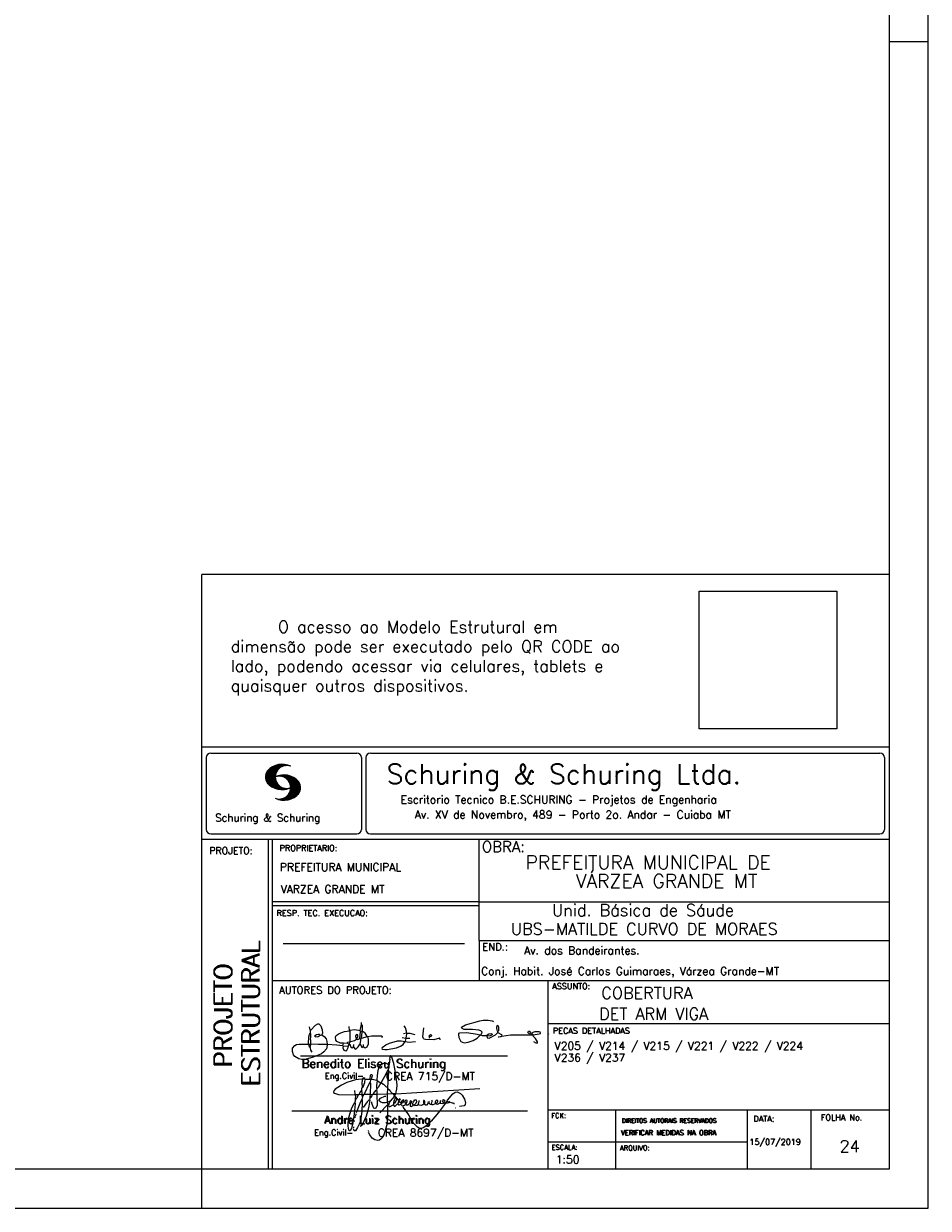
# Model space of a CAD drawing. Extents: x 0 to 84.1, y 0 to 59.4.
# Tile 3 of 5: x 61.1 to 84.1, y 0 to 30.2. Entities that reach past the tile are written whole.
import ezdxf

# ---------------------------------------------------------------- set-up
doc = ezdxf.new("R2010")
doc.units = 0
doc.header["$MEASUREMENT"] = 0
doc.layers.get('0').update_dxf_attribs({"linetype": 'CONTINUOUS'})
doc.layers.add('1', color=1, linetype='CONTINUOUS')
doc.layers.add('2', color=2, linetype='CONTINUOUS')
doc.styles.get("Standard").update_dxf_attribs({"font": 'ROMANS.SHX'})
picture_1 = doc.add_image_def('image1.png', size_in_pixel=(300, 300))

# ---------------------------------------------------------------- blocks, each defined once
blk = doc.blocks.new('assinaturabenedito')
at = {"color": 162}
for points in [[(101.96, 170.06), (102.04, 170.96)], [(155.13, 165.22), (153.4, 165.22), (152.58, 165.54), (153.16, 166.78), (152.67, 167.35), (151.85, 167.68), (149.14, 168.01), (145.61, 168.01), (144.71, 168.34), (144.46, 168.91), (146.1, 169.9), (152.17, 171.62), (153.65, 171.87), (155.7, 171.87), (157.43, 171.62), (158.08, 171.29)], [(79.55, 161.85), (79.72, 164.8), (79.88, 165.87), (80.21, 166.28)], [(80.21, 160.29), (79.88, 160.45), (79.72, 161.68), (80.29, 161.77), (80.46, 162.01), (80.54, 163.49), (80.37, 163.74), (80.54, 164.8), (80.46, 166.12), (80.29, 166.36), (80.37, 167.51), (82.43, 169.81), (83.41, 170.39), (83.9, 170.39), (84.81, 169.48), (85.38, 167.84), (85.46, 166.36), (85.13, 165.71), (86.12, 164.97), (86.94, 163.98), (87.35, 162.83), (87.43, 161.68), (87.19, 161.52), (83.66, 161.52), (80.46, 161.77)], [(80.46, 167.68), (80.21, 167.84), (79.88, 169.07)], [(94.32, 162.18), (93.09, 162.18), (91.53, 162.83), (91.12, 163.41), (90.96, 164.8), (91.29, 165.38), (92.52, 166.2), (94.82, 167.1), (97.03, 167.43), (97.11, 162.92)], [(96.95, 167.51), (96.79, 169.24)], [(101.46, 167.43), (99.17, 167.76), (97.11, 167.51)], [(101.3, 164.07), (101.55, 167.1)], [(101.55, 163.82), (102.04, 164.31), (102.28, 166.78), (102.28, 167.1), (101.55, 167.19), (101.46, 167.51), (101.96, 170.06), (102.28, 169.81), (102.28, 167.27)], [(104.34, 164.97), (103.51, 166.36), (102.69, 166.94), (102.37, 166.94)], [(121.16, 166.36), (119.76, 166.04)], [(120.99, 164.31), (121.24, 166.12), (121.16, 167.19), (120.66, 168.66), (120.09, 169.57)], [(121.24, 166.2), (121.48, 166.36), (122.55, 166.36), (124.6, 165.87)], [(135.35, 163.57), (135.27, 164.23), (135.11, 164.31), (132.64, 163.57), (129.12, 163.74), (128.62, 163.9), (128.3, 164.15), (128.05, 164.89), (128.46, 168.66)], [(152.26, 165.38), (152.17, 165.54), (151.11, 165.79), (146.68, 166.53), (143.56, 166.36), (143.23, 166.2), (143.15, 165.79), (143.31, 164.56), (144.13, 162.83), (145.61, 162.26), (147.25, 162.51), (149.38, 163.33), (151.02, 164.23), (152.26, 165.38)], [(155.21, 165.05), (155.13, 165.3), (155.37, 165.71), (156.03, 166.04), (157.26, 166.2), (157.43, 165.87), (157.18, 165.54), (156.6, 165.3), (155.21, 165.05)], [(155.21, 165.05), (155.29, 164.48), (156.19, 164.23), (158.82, 165.63), (159.89, 166.69), (161.36, 165.79), (161.61, 165.3), (161.61, 165.13), (161.12, 164.89), (160.3, 164.64), (159.97, 164.72)], [(159.89, 166.69), (159.89, 167.1), (160.22, 167.51), (160.22, 168.91), (160.05, 169.48), (159.56, 169.65), (159.23, 168.99), (159.23, 168.42), (159.56, 167.27), (159.8, 167.19)], [(161.61, 165.13), (165.22, 165.63), (174, 165.63), (174.41, 165.71), (174.49, 166.28)], [(176.63, 162.1), (176.63, 162.75), (175.81, 164.15), (174.99, 164.97), (174.82, 165.63), (177.36, 166.04), (178.02, 166.28), (178.02, 166.53), (177.78, 166.86), (177.36, 166.94), (175.56, 166.94), (174.66, 166.61), (174.49, 166.36), (173.02, 166.2), (172.61, 166.69), (172.93, 167.19), (173.34, 167.19), (173.75, 166.86), (173.84, 166.45)], [(173.59, 165.63), (173.59, 166.12)], [(181.55, 165.95), (181.47, 166.12)], [(87.43, 161.36), (87.1, 159.8), (86.04, 158.4), (84.97, 157.66), (81.44, 156.27), (78.16, 155.28), (76.68, 155.28), (75.37, 155.53), (73.73, 156.51), (73.15, 157.25), (72.66, 158.56), (72.74, 159.96), (73.65, 161.11), (74.38, 161.52), (75.53, 161.77), (79.64, 161.77)], [(80.21, 160.29), (80.46, 161.6)], [(84.48, 165.54), (84.15, 165.87), (83.57, 165.87), (82.84, 165.71), (82.1, 165.05), (82.59, 164.8), (83.57, 164.97), (84.48, 165.54)], [(84.48, 165.54), (85.05, 165.63)], [(94.08, 161.03), (91.53, 161.36), (87.43, 161.52)], [(94.08, 161.03), (94.32, 162.18), (95.88, 162.34), (96.21, 162.59), (96.95, 162.67)], [(94.08, 161.03), (94.08, 160.86)], [(96.87, 161.77), (96.54, 161.77), (95.88, 162.26)], [(96.29, 160.7), (96.87, 161.52)], [(98.59, 160.54), (98.1, 159.96), (97.61, 160.37), (97.36, 161.44), (96.87, 161.6), (97.03, 162.75), (99.08, 163.33), (99.9, 163.9), (100.48, 163.74), (101.3, 164.07), (101.55, 163.9), (101.38, 162.01)], [(98.59, 160.54), (99.17, 159.71), (99.58, 159.63), (100.56, 160.62), (101.38, 161.93), (102.12, 160.29), (102.69, 160.78), (103.6, 160.12), (104.42, 160.54), (104.99, 161.85), (104.99, 163.9), (104.66, 164.97), (106.3, 165.3), (110.57, 165.22), (110.74, 164.97), (110.49, 164.56)], [(98.59, 160.54), (98.76, 161.6)], [(99.9, 163.9), (100.48, 164.8), (100.4, 165.63), (99.9, 165.79), (99.49, 165.22), (99.58, 164.23), (99.82, 164.15)], [(102.04, 164.31), (104.58, 164.97)], [(102.78, 160.78), (102.86, 161.52)], [(110.74, 160.29), (110.57, 159.96), (110.74, 159.63), (111.88, 159.39), (112.87, 159.39), (116.89, 160.21), (118.53, 160.86), (119.68, 161.6), (120.5, 162.83)], [(110.74, 160.29), (112.29, 161.44), (113.94, 162.18), (117.22, 163.08), (118.86, 163.16), (122.22, 162.59), (124.85, 162.83)], [(120.83, 164.15), (119.19, 164.39)], [(120.83, 164.15), (120.58, 163)], [(120.83, 164.15), (121.07, 164.31), (122.47, 164.23)], [(130.84, 164.8), (130.76, 165.22), (131.25, 165.79), (131.58, 165.71), (131.66, 165.3), (131.41, 164.97), (130.84, 164.8)], [(130.84, 164.8), (130.76, 164.48), (130.92, 164.23)], [(152.26, 165.38), (152.5, 165.54)], [(174.82, 165.63), (174.58, 165.71)], [(176.63, 162.1), (176.13, 162.1), (175.07, 162.75)], [(176.63, 162.1), (176.63, 162.1)], [(80.21, 160.29), (80.37, 159.22), (80.87, 158.32)], [(96.29, 160.7), (94.24, 160.86), (94.08, 160.21), (94.57, 159.14), (95.39, 158.89), (95.8, 159.22), (96.29, 160.29), (96.29, 160.7)]]:
    blk.add_lwpolyline(points, dxfattribs=at)
blk = doc.blocks.new('assinaturanadre')
at = {"color": 162}
for points in [[(-225.87, 15.1), (-225.95, 13.46), (-226.28, 11.98), (-226.61, 11.73), (-227.59, 9.51), (-230.47, 4.42), (-229.32, 3.44), (-229.07, 3.44), (-227.43, 1.88), (-226.69, 1.63), (-226.61, 0.81), (-226.86, -2.47), (-226.77, -7.81), (-226.53, -8.71), (-226.86, -9.37), (-226.61, -10.68), (-226.69, -17.25), (-227.1, -21.27), (-227.76, -23.82), (-228.83, -27.19), (-229.56, -28.58), (-230.71, -29.9), (-231.53, -30.47), (-232.52, -30.72), (-234.41, -30.31), (-235.88, -29.24), (-237.44, -27.27), (-238.1, -25.79)], [(-225.3, 18.87), (-225.71, 15.34), (-225.87, 15.1), (-226.28, 15.26), (-226.36, 15.59), (-227.18, 16), (-229.07, 16), (-230.71, 15.18), (-231.94, 13.7), (-232.6, 11.73), (-233.01, 8.69), (-233.17, 5.9), (-233.01, 5.41), (-233.26, 2.62), (-233.26, 1.06), (-233.09, 0.65), (-233.34, -0.09), (-233.17, -0.67), (-233.17, -2.55), (-233.67, -2.8), (-235.23, -2.8), (-235.14, -2.23), (-233.42, -0.17)], [(-225.3, 18.87), (-225.46, 18.87), (-225.54, 18.46)], [(-225.3, 18.87), (-225.22, 19.04)], [(-221.69, -2.31), (-221.03, 0.57), (-220.87, 2.86), (-221.52, 9.6), (-222.84, 15.92), (-223.98, 19.86), (-224.56, 20.6), (-224.89, 20.68), (-225.22, 20.19), (-225.22, 19.53)], [(-240.48, 6.64), (-240.48, 6.97), (-241.05, 7.38), (-241.63, 7.22), (-241.79, 6.64)], [(-237.2, 6.72), (-237.03, 8.78), (-236.78, 9.27), (-236.46, 9.43), (-236.13, 9.27), (-235.96, 8.53), (-236.29, 7.05), (-236.62, 6.39), (-236.87, 6.31)], [(-226.28, 11.98), (-226.12, 11.9), (-226.12, 10.83), (-226.69, 1.71)], [(-240.48, 6.64), (-245.98, 6.07), (-251.39, 4.42), (-254.59, 2.95), (-256.81, 1.55), (-258.37, 0.4), (-259.02, -0.26), (-259.43, -1.08), (-259.35, -1.49), (-258.86, -2.06), (-256.4, -2.8), (-246.55, -3.05), (-246.22, -2.8), (-246.39, -0.34)], [(-242.2, 0.15), (-243.19, -1.16), (-244.01, -2.97), (-246.22, -2.97)], [(-237.2, 6.72), (-236.95, 6.23), (-237.2, 4.67), (-237.61, 4.26), (-241.05, -2.97), (-241.95, -3.05), (-242.12, 0.81), (-241.95, 1.47), (-241.46, 1.88), (-240.4, 4.59), (-240.23, 6.56), (-237.36, 6.56), (-237.2, 6.72)], [(-241.87, 6.48), (-242.12, 4.51), (-242.04, 1.47)], [(-237.28, 4.51), (-237.03, 4.1), (-237.11, -2.72), (-237.36, -2.88), (-240.89, -2.88)], [(-240.48, 6.64), (-240.31, 6.64)], [(-236.54, 6.48), (-234.98, 6.31), (-233.26, 5.82)], [(-233.01, 5.41), (-232.68, 5.49), (-230.63, 4.34), (-232.35, 1.55), (-233.01, 0.89)], [(-230.47, 4.42), (-230.47, 4.42)], [(-226.61, 0.81), (-226.36, 0.81), (-225.22, -0.17), (-224.97, -0.67), (-223.74, -1.9), (-223.66, -2.39), (-226.77, -2.55)], [(-221.69, -2.31), (-170.73, 0.81)], [(-246.14, -3.05), (-246.22, -5.76), (-246.06, -6), (-246.39, -7.4), (-246.3, -8.47), (-246.88, -14.54), (-247.62, -19.96), (-248.44, -23.33), (-249.18, -24.72), (-249.5, -24.89), (-250.08, -24.31), (-250.41, -21.93), (-250.41, -19.88), (-250, -16.76), (-248.44, -11.5), (-246.88, -7.97), (-246.47, -7.65)], [(-241.87, -4.11), (-242.12, -5.76), (-241.95, -6), (-241.95, -7.73), (-242.2, -13.15), (-242.78, -17.42), (-243.43, -19.96), (-244.74, -22.83), (-246.14, -24.72), (-246.47, -24.89), (-246.8, -24.72), (-247.21, -23.66)], [(-244.33, -3.05), (-245.32, -5.02), (-245.98, -5.84)], [(-242.12, -5.67), (-242.45, -6), (-243.51, -8.3), (-245.65, -13.97)], [(-242.04, -2.88), (-243.92, -2.97)], [(-237.11, -2.97), (-237.28, -3.87), (-237.28, -4.53), (-237.11, -4.69), (-237.61, -5.76), (-237.44, -6.25), (-238.02, -9.78), (-238.59, -12.57), (-239.66, -15.94), (-241.79, -20.78), (-242.61, -21.85), (-243.27, -22.1)], [(-241.13, -2.97), (-241.54, -3.95), (-241.87, -4.11), (-241.95, -3.13)], [(-237.61, -5.76), (-239, -7.15), (-241.38, -10.6)], [(-235.31, -2.64), (-235.8, -2.97), (-237.11, -2.88)], [(-235.88, -2.97), (-236.13, -3.62), (-237.03, -4.61)], [(-233.09, -2.8), (-233.01, -9.29), (-233.17, -9.94), (-233.91, -11.18), (-234.32, -11.26), (-234.9, -11.01), (-235.39, -10.27), (-236.13, -8.06), (-236.21, -7.15)], [(-226.86, -2.55), (-233.17, -2.72)], [(-226.77, -7.56), (-227.84, -7.89), (-229.65, -7.89), (-230.71, -7.48), (-231.7, -6.66), (-231.78, -6), (-230.96, -5.1), (-228.25, -3.79), (-227.68, -3.79)], [(-222.43, -3.29), (-222.43, -3.7), (-224.97, -6.82), (-226.61, -7.4)], [(-225.05, -6.91), (-226.04, -8.55), (-225.87, -8.79), (-225.95, -9.7), (-225.54, -10.03), (-224.97, -10.03), (-223.16, -8.96)], [(-221.69, -2.31), (-223.57, -2.39)], [(-221.36, -4.85), (-222.18, -5.35), (-222.34, -6.09), (-222.75, -6.66), (-223.08, -7.97), (-223.08, -8.88), (-222.67, -9.78), (-222.34, -9.86), (-222.01, -9.78), (-220.54, -8.47)], [(-221.19, -5.1), (-221.28, -6.09), (-221.6, -6.74), (-222.43, -8.06), (-222.92, -8.38)], [(-221.85, -2.39), (-222.43, -3.29), (-222.84, -2.88), (-222.84, -2.55)], [(-222.43, -3.7), (-221.44, -4.36), (-221.36, -4.94), (-220.78, -5.18), (-220.29, -5.92), (-219.96, -6), (-219.47, -5.35), (-219.14, -5.26), (-218.98, -5.51), (-219.39, -6.5), (-219.96, -6.99), (-220.21, -7.56), (-220.46, -8.47), (-220.05, -9.04), (-219.55, -9.12), (-218.4, -8.55), (-217.91, -9.37), (-217.34, -9.7), (-216.02, -9.12), (-215.7, -8.71), (-215.04, -9.04), (-214.3, -9.04), (-212.99, -7.81), (-212.91, -7.07), (-212.66, -6.58), (-212.41, -6.58), (-212.17, -6.91), (-212.33, -7.81), (-212.58, -8.14), (-212.99, -7.97)], [(-219.96, -6), (-219.8, -6.74)], [(-219.8, -6.82), (-219.88, -7.07)], [(-219.8, -6.91), (-218.57, -7.89), (-218.32, -7.73), (-217.58, -6.17), (-217.26, -5.84), (-216.93, -6), (-216.85, -6.82), (-217.58, -7.81), (-218.4, -8.22), (-218.49, -7.97)], [(-190.51, -6.82), (-189.52, -7.32), (-189.77, -7.81), (-190.42, -8.06), (-191.57, -7.97), (-195.76, -13.72), (-200.19, -18.89), (-203.31, -21.93), (-205.03, -23), (-206.1, -23.33), (-207.49, -23.25), (-208.48, -22.67), (-210.94, -20.21), (-212.58, -17.66), (-213.81, -15.2), (-216.85, -10.6), (-217.17, -9.78)], [(-215.53, -8.3), (-215.86, -7.73), (-215.86, -6.82), (-215.45, -6), (-215.2, -6), (-214.96, -6.33), (-214.88, -7.23), (-215.53, -8.3)], [(-212.66, -8.14), (-212.99, -9.37), (-212.91, -9.78), (-212.25, -10.03), (-211.18, -9.53), (-210.94, -9.29), (-211.27, -8.63), (-211.27, -8.06), (-210.86, -7.23), (-210.03, -6.09), (-209.3, -6), (-209.05, -7.15), (-209.54, -8.14), (-210.36, -9.12), (-210.2, -9.37), (-208.72, -9.21), (-207.9, -8.63), (-207.41, -6.82), (-207.49, -6.41)], [(-212.66, -6.58), (-212.91, -6.33)], [(-204.54, -8.14), (-204.04, -7.81), (-203.96, -6.99), (-204.37, -6.41), (-204.78, -6.41), (-204.87, -7.73), (-204.54, -8.14)], [(-202.24, -7.15), (-202.08, -8.06), (-202.98, -9.29), (-203.47, -9.29), (-204.45, -8.63)], [(-201.42, -7.07), (-201.5, -7.48), (-201.25, -8.22), (-200.6, -8.71), (-200.02, -8.71)], [(-201.09, -6.5), (-201.09, -6.5)], [(-196.33, -7.48), (-197.23, -8.3), (-198.14, -8.71), (-199.2, -9.04), (-199.78, -8.96), (-199.94, -8.63), (-199.53, -7.07), (-199.53, -6.25)], [(-196.33, -7.48), (-196.09, -6.82), (-196.17, -6.41), (-196.99, -6.17), (-197.56, -6.82), (-197.73, -7.32), (-197.73, -7.81), (-197.48, -8.22)], [(-194.77, -7.23), (-194.28, -6.74), (-194.28, -6.41), (-194.77, -6.74), (-194.77, -7.23)], [(-192.06, -7.73), (-191.74, -7.07), (-191.98, -6.5), (-192.64, -6), (-193.13, -6), (-193.3, -7.07), (-192.64, -7.81)], [(-190.51, -6.82), (-191.33, -7.89)], [(-190.51, -6.82), (-190.18, -6.17), (-187.06, -2.39), (-185.58, -1.41), (-184.35, -1.24), (-182.46, -2.23), (-181.32, -3.21), (-179.92, -5.59), (-179.43, -7.65), (-179.59, -8.79), (-180.25, -9.62), (-183.04, -10.03)], [(-189.44, -7.23), (-189.11, -6.99), (-188.78, -7.32)], [(-226.86, -9.29), (-231.21, -13.8)], [(-226.04, -8.47), (-226.45, -8.63)], [(-218.4, -8.22), (-218.4, -8.47)], [(-215.53, -8.3), (-215.53, -8.63)], [(-210.36, -9.12), (-210.86, -9.21)], [(-204.54, -8.14), (-204.54, -8.55), (-205.28, -9.12), (-206.26, -9.45), (-207.49, -9.29), (-207.9, -8.79)], [(-194.77, -7.89), (-195.84, -8.71), (-196.5, -8.79), (-197.15, -8.38)], [(-194.77, -7.23), (-194.77, -7.97), (-194.61, -8.06), (-193.13, -8.14), (-192.15, -7.81), (-191.74, -7.97)], [(-189.44, -7.23), (-189.19, -7.56), (-188.7, -7.4), (-187.39, -7.81), (-186.73, -7.81), (-186.48, -8.14), (-186.07, -8.22)], [(-185.42, -10.77), (-185.17, -10.77)], [(-246.8, -18.57), (-246.88, -19.06)], [(-246.39, -16.43), (-246.39, -16.84)], [(-246.06, -15.36), (-246.22, -16.1)], [(-245.81, -14.54), (-245.89, -15.03)], [(-247.29, -22.34), (-247.29, -22.92)], [(-238.43, -24.64), (-238.43, -24.81)], [(-238.26, -25.22), (-238.18, -25.46)]]:
    blk.add_lwpolyline(points, dxfattribs=at)

msp = doc.modelspace()

# ---------------------------------------------------------------- linework, layer by layer
at = {"layer": '2', "linetype": 'Continuous'}
for p, q in [((84.100006, 0), (84.100006, 59.400002)), ((84.100006, 29.700001), (83.100006, 29.700001)), ((65.600006, 1), (65.600006, 16.142713)), ((83.100006, 16.142713), (65.600006, 16.142713)), ((65.600006, 11.755142), (83.100006, 11.755135)), ((65.715988, 11.477417), (65.715988, 9.648308)), ((65.832489, 11.593918), (69.548996, 11.593918)), ((69.665497, 11.477417), (69.665497, 9.648308)), ((69.778748, 11.477417), (69.778748, 9.648308)), ((69.895249, 11.593918), (82.867508, 11.593918)), ((82.984009, 11.477417), (82.984009, 9.648308)), ((67.221772, 10.985771), (67.528321, 11.292321)), ((67.222123, 10.971993), (67.545929, 11.295792)), ((67.222168, 11.000305), (67.508011, 11.286148)), ((67.222489, 10.958214), (67.56427, 11.300003)), ((67.224366, 11.016648), (67.488404, 11.280686)), ((67.224472, 10.94606), (67.581131, 11.302727)), ((67.226578, 11.03299), (67.465409, 11.271813)), ((67.2267, 10.934159), (67.596314, 11.303772)), ((67.228943, 10.922257), (67.612336, 11.305649)), ((67.232178, 10.911354), (67.626831, 11.306015)), ((67.232437, 11.052986), (67.439469, 11.26001)), ((67.235916, 10.900948), (67.642014, 11.307053)), ((67.239258, 11.073952), (67.410523, 11.245209)), ((67.239655, 10.890557), (67.656281, 11.307183)), ((67.243561, 10.880333), (67.669251, 11.306015)), ((67.252747, 11.10157), (67.374314, 11.223145)), ((67.608673, 11.231301), (67.68306, 11.305702)), ((67.638062, 11.246552), (67.69574, 11.30423)), ((67.662873, 11.257233), (67.708405, 11.302758)), ((67.681977, 11.2622), (67.721238, 11.301461)), ((67.702469, 11.268563), (67.733063, 11.299149)), ((67.718491, 11.270424), (67.744904, 11.296837)), ((67.734482, 11.272286), (67.757004, 11.294808)), ((67.750473, 11.274147), (67.768555, 11.292221)), ((67.248612, 10.871239), (67.520584, 11.143219)), ((67.253647, 10.862129), (67.502121, 11.110611)), ((67.258683, 10.853035), (67.491593, 11.085945)), ((67.264267, 10.84449), (67.483597, 11.06382)), ((67.270783, 10.836869), (67.47966, 11.045746)), ((67.277298, 10.829247), (67.475876, 11.027817)), ((67.283814, 10.821625), (67.474167, 11.011971)), ((67.290558, 10.814232), (67.473114, 10.996781)), ((67.296936, 10.807419), (67.470307, 10.980797)), ((67.304734, 10.800133), (67.473206, 10.968598)), ((67.311829, 10.793083), (67.474121, 10.955384)), ((67.319168, 10.786293), (67.475159, 10.942276)), ((67.326828, 10.779808), (67.477616, 10.930596)), ((67.334488, 10.773323), (67.480088, 10.918923)), ((67.342133, 10.766846), (67.482544, 10.90725)), ((67.350098, 10.760674), (67.485901, 10.896469)), ((67.358338, 10.754769), (67.489655, 10.886078)), ((67.366577, 10.748863), (67.493409, 10.875695)), ((67.374802, 10.742966), (67.497208, 10.865357)), ((67.531494, 10.998619), (67.546158, 11.013283)), ((67.548691, 11.001663), (67.565323, 11.018303)), ((67.563156, 11.001992), (67.584885, 11.023735)), ((67.577607, 11.00232), (67.601899, 11.026612)), ((67.592072, 11.002648), (67.619477, 11.030045)), ((67.604584, 11.001007), (67.635239, 11.03167)), ((67.617234, 10.999535), (67.651505, 11.033806)), ((67.62999, 10.998154), (67.666199, 11.034363)), ((67.64122, 10.99524), (67.680893, 11.03492)), ((67.652436, 10.992317), (67.695603, 11.035485)), ((67.664337, 10.990074), (67.708985, 11.034729)), ((67.674881, 10.986489), (67.72316, 11.034767)), ((67.684327, 10.981789), (67.736191, 11.033654)), ((67.694321, 10.977654), (67.748459, 11.031792)), ((67.704605, 10.973801), (67.761597, 11.0308)), ((67.71431, 10.969368), (67.773758, 11.028824)), ((67.722412, 10.963333), (67.785233, 11.026146)), ((67.732499, 10.959282), (67.797608, 11.024391)), ((67.740387, 10.953034), (67.808838, 11.021485)), ((67.749115, 10.947632), (67.819702, 11.018219)), ((67.756165, 10.940537), (67.830765, 11.015137)), ((67.765198, 10.93544), (67.841874, 11.012116)), ((67.77211, 10.928208), (67.852234, 11.008339)), ((67.779831, 10.921784), (67.86261, 11.004555)), ((67.78592, 10.913735), (67.873307, 11.001122)), ((67.794007, 10.907692), (67.883316, 10.997002)), ((67.799912, 10.899468), (67.892731, 10.992279)), ((67.806626, 10.892029), (67.902451, 10.987854)), ((67.811753, 10.883019), (67.912232, 10.983506)), ((67.817658, 10.874802), (67.921875, 10.979012)), ((67.823761, 10.866768), (67.930436, 10.973442)), ((67.829499, 10.858353), (67.940003, 10.968857)), ((67.833527, 10.848244), (67.948655, 10.963379)), ((67.838395, 10.83899), (67.957047, 10.957634)), ((67.843323, 10.829773), (67.965561, 10.952019)), ((67.848358, 10.817597), (67.975678, 10.944924)), ((67.852341, 10.806755), (67.985031, 10.939453)), ((67.856202, 10.794724), (67.99379, 10.932312)), ((67.859864, 10.781189), (68.003067, 10.924393)), ((67.862656, 10.768639), (68.01175, 10.91774)), ((67.865174, 10.667847), (68.063507, 10.866165)), ((67.865235, 10.753647), (68.02092, 10.90934)), ((67.866242, 10.683037), (68.057556, 10.874352)), ((67.866318, 10.73967), (68.029206, 10.90255)), ((67.867295, 10.698235), (68.049775, 10.880722)), ((67.867905, 10.725861), (68.036682, 10.894646)), ((67.868119, 10.711846), (68.043793, 10.887528)), ((67.383393, 10.737427), (67.502076, 10.856102)), ((67.392228, 10.732109), (67.506958, 10.84684)), ((67.401062, 10.726807), (67.511841, 10.837578)), ((67.409882, 10.721497), (67.516922, 10.828537)), ((67.41919, 10.71666), (67.522843, 10.820305)), ((67.428635, 10.711968), (67.528748, 10.812088)), ((67.43808, 10.707276), (67.534668, 10.803864)), ((67.447541, 10.702599), (67.540802, 10.795861)), ((67.457642, 10.698563), (67.547699, 10.78862)), ((67.467743, 10.694519), (67.554612, 10.781388)), ((67.477829, 10.690483), (67.561509, 10.774155)), ((67.488205, 10.686714), (67.568589, 10.767105)), ((67.499009, 10.683373), (67.576477, 10.760849)), ((67.509796, 10.680031), (67.584366, 10.754601)), ((67.5206, 10.676697), (67.592255, 10.74836)), ((67.532074, 10.674027), (67.600327, 10.742287)), ((67.543625, 10.671448), (67.609238, 10.737053)), ((67.555176, 10.668869), (67.618134, 10.731819)), ((67.5672, 10.666748), (67.627045, 10.726586)), ((67.579605, 10.665009), (67.636261, 10.721665)), ((67.591996, 10.663277), (67.646256, 10.717522)), ((67.604782, 10.661919), (67.65625, 10.713379)), ((67.618134, 10.661141), (67.66623, 10.709244)), ((67.631501, 10.660355), (67.676911, 10.705773)), ((67.64531, 10.660042), (67.688126, 10.702851)), ((67.65976, 10.660355), (67.699341, 10.699936)), ((67.671296, 10.38913), (68.095734, 10.813568)), ((67.67421, 10.660668), (67.710678, 10.697136)), ((67.685135, 10.388832), (68.100952, 10.804665)), ((67.690598, 10.661675), (67.723847, 10.694931)), ((67.69896, 10.388527), (68.104996, 10.794571)), ((67.708161, 10.663521), (67.737625, 10.692986)), ((67.713776, 10.389206), (68.107529, 10.782967)), ((67.725296, 10.66594), (67.750779, 10.691422)), ((67.728806, 10.390091), (68.110825, 10.77211)), ((67.741867, 10.668862), (67.765747, 10.692742)), ((67.744095, 10.391251), (68.114106, 10.761261)), ((67.76027, 10.672806), (67.780136, 10.692681)), ((67.760544, 10.393555), (68.11557, 10.748596)), ((67.776978, 10.395859), (68.117249, 10.736138)), ((67.780106, 10.677895), (67.794464, 10.692261)), ((67.794464, 10.692261), (67.79654, 10.694336)), ((67.794861, 10.399597), (68.118943, 10.723679)), ((67.798127, 10.683296), (67.810562, 10.69574)), ((67.81305, 10.403664), (68.118515, 10.709122)), ((67.81717, 10.689835), (67.825379, 10.698044)), ((67.822358, 10.554344), (68.091095, 10.823075)), ((67.832825, 10.409302), (68.118134, 10.694611)), ((67.833084, 10.695977), (67.839569, 10.702462)), ((67.840729, 10.586838), (68.086777, 10.832894)), ((67.848709, 10.608963), (68.081818, 10.842072)), ((67.853302, 10.415634), (68.117768, 10.680092)), ((67.856934, 10.63131), (68.075089, 10.849472)), ((67.860703, 10.649239), (68.070359, 10.858895)), ((67.876404, 10.424599), (68.113495, 10.66169)), ((67.901276, 10.435334), (68.11023, 10.644287)), ((67.929581, 10.449501), (68.101624, 10.621544)), ((67.966126, 10.471909), (68.08902, 10.594803)), ((67.550324, 10.409546), (67.562592, 10.421799)), ((67.561463, 10.40654), (67.576416, 10.421486)), ((67.572602, 10.403542), (67.590226, 10.421173)), ((67.583756, 10.400551), (67.606156, 10.422959)), ((67.595673, 10.398346), (67.622162, 10.424828)), ((67.607605, 10.396141), (67.639588, 10.428116)), ((67.619553, 10.393929), (67.658707, 10.43309)), ((67.632141, 10.392388), (67.679932, 10.440178)), ((67.644959, 10.391075), (67.704071, 10.450188)), ((67.657776, 10.389756), (67.737152, 10.469132)), ((68.045029, 10.536675), (68.057724, 10.54937)), ((65.600006, 9.399994), (83.100006, 9.399994)), ((65.832489, 9.531807), (69.548996, 9.531807)), ((67.300385, 5.799996), (67.300385, 9.399994)), ((67.400391, 5.799996), (67.400391, 9.399994)), ((69.895249, 9.531807), (82.867508, 9.531807)), ((72.668579, 6.816429), (72.668579, 9.399994)), ((83.100006, 9.399994), (83.100006, 1)), ((72.668579, 7.799995), (67.400391, 7.799995)), ((72.668579, 7.699995), (67.400391, 7.699995)), ((72.668579, 7.799995), (83.100006, 7.800003)), ((67.670312, 6.739054), (72.288888, 6.739054)), ((72.668579, 6.816429), (83.100006, 6.816437)), ((72.668579, 6.816429), (72.668579, 5.799996)), ((67.300385, 1), (67.300385, 5.799996)), ((67.400391, 1), (67.400391, 5.799996)), ((67.400391, 5.799996), (83.100006, 5.799996)), ((74.42096, 4.799996), (74.42096, 5.799996)), ((74.420958, 4.701716), (83.100005, 4.701724)), ((74.42096, 1), (74.42096, 4.799996)), ((68.11142, 3.880457), (73.389855, 3.880457)), ((67.897606, 2.480272), (73.894493, 2.480272)), ((74.42096, 2.505768), (83.100006, 2.505776)), ((76.14679, 1), (76.14679, 2.505776)), ((79.496476, 1), (79.496476, 2.505776)), ((81.120974, 1), (81.120974, 2.505774)), ((74.42096, 1.691735), (79.496476, 1.691742)), ((65.600006, 0), (65.600006, 1)), ((83.100006, 1), (65.600006, 1)), ((0, 0), (84.100006, 0))]:
    msp.add_line(p, q, dxfattribs=at)
msp.add_lwpolyline([(83.100006, 1), (2.5, 1), (2.5, 58.400002), (83.100006, 58.400002), (83.100006, 1)], dxfattribs=at)
for centre, radius, start, end in [((65.832489, 11.477417), 0.116502, 90, 180), ((69.548996, 11.477417), 0.116502, 0, 90), ((69.895249, 11.477417), 0.116502, 90, 180), ((82.867508, 11.477417), 0.116502, 0, 90), ((67.648087, 10.815277), 0.491555, 63.393265, 138.909058), ((67.76323, 10.98333), 0.291044, 68.851509, 291.148499), ((67.465149, 10.98227), 0.243989, 140.229431, 231.895096), ((67.692337, 10.543831), 0.491555, 41.090942, 116.606735), ((67.577195, 10.711891), 0.291044, 248.851501, 111.148491), ((67.875275, 10.710823), 0.243989, 308.104889, 39.770576), ((67.648087, 11.15139), 0.491555, 218.229782, 296.60672), ((67.692337, 10.879952), 0.491555, 243.393265, 321.770233), ((65.832489, 9.648308), 0.116502, 180, 270), ((69.548996, 9.648308), 0.116502, 270, 0), ((69.895249, 9.648308), 0.116502, 180, 270), ((82.867508, 9.648308), 0.116502, 270, 0)]:
    msp.add_arc(centre, radius, start, end, dxfattribs=at)

# ---------------------------------------------------------------- block references
at = {"xscale": 0.06, "yscale": 0.06, "zscale": 0.06}
msp.add_blockref('assinaturabenedito', (63.548427, -5.523744), dxfattribs=at)
at = {"linetype": 'Continuous', "xscale": 0.042, "yscale": 0.042, "zscale": 0.042}
msp.add_blockref('assinaturanadre', (79.849688, 3.01472), dxfattribs=at)

# ---------------------------------------------------------------- texts
at = {"linetype": 'Continuous', "insert": (66.338308, 14.957831), "char_height": 0.3, "attachment_point": 1}
msp.add_mtext_dynamic_manual_height_columns('^IO acesso ao Modelo Estrutural em dimensão pode ser executado pelo QR CODE ao lado, podendo acessar via celulares, tablets e quaisquer outros dispositivos.', width=10.84065058, gutter_width=1.5, heights=[3.742444], dxfattribs=at)
at = {"layer": '1', "linetype": 'Continuous'}
for s, height, p in [('PREFEITURA MUNICIPAL DE', 0.35, (73.846579, 8.633815)), (' VÁRZEA GRANDE MT', 0.35, (74.88894, 8.159332)), ('Unid. Básica de Sáude', 0.3, (74.522022, 7.441803)), ('UBS-MATILDE CURVO DE MORAES', 0.3, (73.47419, 6.963667)), ('Av. dos Bandeirantes.', 0.2, (73.808698, 6.465806)), ('Conj. Habit. José Carlos Guimaraes, Várzea Grande-MT', 0.2, (72.714314, 5.940867)), ('COBERTURA', 0.3, (75.773248, 5.329908)), ('DET ARM VIGA', 0.3, (75.718765, 4.803246)), ('V205 / V214 / V215 / V221 / V222 / V224', 0.2, (74.585037, 4.036461)), ('V236 / V237', 0.2, (74.585037, 3.736461))]:
    msp.add_text(s, height=height, dxfattribs=at).set_placement(p)
at = {"layer": '1', "linetype": 'Continuous', "insert": (81.841532, 1.729188), "char_height": 0.3, "attachment_point": 1}
msp.add_mtext_dynamic_manual_height_columns('24', width=0.86139052, gutter_width=1, heights=[0], dxfattribs=at)
at = {"layer": '2', "linetype": 'Continuous'}
for s, height, p in [('Schuring & Schuring Ltda.', 0.5, (70.306839, 10.806786)), ('Escritorio Tecnico B.E.SCHURING - Projetos de Engenharia', 0.2, (70.664673, 10.308487)), ('Schuring & Schuring', 0.19, (65.944336, 9.851486)), ('Av. XV de Novembro, 489 - Porto 2o. Andar - Cuiaba MT', 0.2, (71.023194, 9.925888)), ('OBRA:', 0.278755, (72.732109, 9.070375)), ('PROJETO:', 0.175, (65.793152, 9.021591)), ('PROPRIETARIO:', 0.15, (67.584534, 9.097367)), ('PREFEITURA MUNICIPAL', 0.2, (67.590642, 8.588706)), ('VARZEA GRANDE MT', 0.2, (67.612163, 8.027363)), ('RESP. TEC. EXECUCAO:', 0.15, (67.506005, 7.444514)), ('END.:', 0.185837, (72.743767, 6.565421)), ('ASSUNTO:', 0.15, (74.525462, 5.581304)), ('AUTORES DO PROJETO:', 0.185837, (67.572014, 5.463953)), ('PECAS DETALHADAS', 0.15, (74.54287, 4.447065)), ('Benedito Eliseu Schuring', 0.22, (68.138321, 3.577287)), ('Benedito Eliseu Schuring', 0.22, (68.149796, 3.577287)), ('Eng.Civil-', 0.15, (68.737209, 3.298847)), ('CREA 715/D-MT', 0.2, (70.290742, 3.262761)), ('FCK:', 0.125, (74.500763, 2.299423)), ('Andre Luiz Schuring', 0.2, (68.716739, 2.158082)), ('Andre Luiz Schuring', 0.2, (68.734296, 2.149201)), ('DIREITOS AUTORAIS RESERVADOS', 0.11, (76.294724, 2.176125)), ('DIREITOS AUTORAIS RESERVADOS', 0.11, (76.303696, 2.176125)), ('DATA:', 0.15, (79.648044, 2.2071)), ('FOLHA No.', 0.15, (81.365514, 2.23814)), ('Eng.Civil-', 0.15, (68.462773, 1.853249)), ('CREA 8697/D-MT', 0.2, (70.08334, 1.825346)), ('VERIFICAR MEDIDAS NA OBRA', 0.125, (76.271485, 1.861862)), ('VERIFICAR MEDIDAS NA OBRA', 0.125, (76.280457, 1.861862)), ('ESCALA:', 0.125, (74.507035, 1.490738)), ('ARQUIVO:', 0.125, (76.249054, 1.475601)), ('15/07/2019', 0.15, (79.544345, 1.615775)), ('1:50', 0.2, (74.617035, 1.144112))]:
    msp.add_text(s, height=height, dxfattribs=at).set_placement(p)
for s, p in [('ESTRUTURAL', (67.073731, 3.12536)), ('ESTRUTURAL', (67.073731, 3.094507)), ('PROJETO', (66.369095, 3.606125)), ('PROJETO', (66.369095, 3.575272))]:
    msp.add_text(s, height=0.45, rotation=90, dxfattribs=at).set_placement(p)

# ---------------------------------------------------------------- pictures from other files: only their frames are drawn
at = {"linetype": 'Continuous'}
image = msp.add_image(picture_1, insert=(78.268111, 12.209568), size_in_units=(3.506887, 3.506887), dxfattribs=at)
image.dxf.flags = 15

doc.saveas('drawing.dxf')
